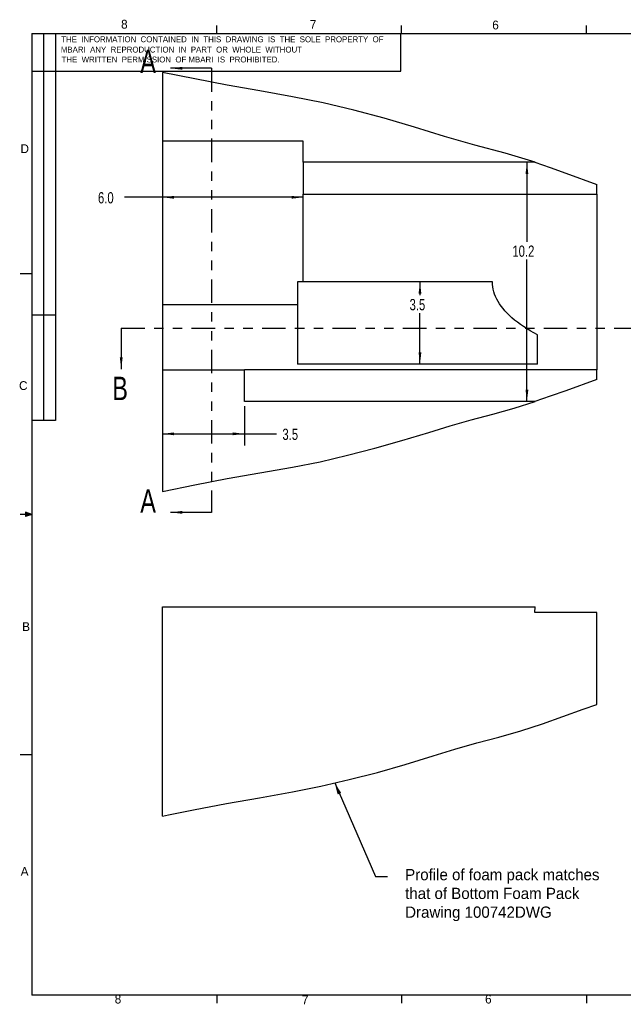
# Model space of a CAD drawing. Extents: x 0.5 to 16.5, y 0.3 to 10.8.
# Tile 1 of 2: x 0.5 to 6.9, y 0.3 to 10.8. Entities that reach past the tile are written whole.
import ezdxf

# ---------------------------------------------------------------- set-up
doc = ezdxf.new("R2010")
doc.units = 0
doc.header["$PDSIZE"] = -1
doc.linetypes.add('SLDSECTION0', pattern=[0.5, 0.25, -0.05, 0.05, -0.05, 0.05, -0.05])
doc.layers.get('0').update_dxf_attribs({"linetype": 'CONTINUOUS'})
doc.layers.get('DEFPOINTS').update_dxf_attribs({"linetype": 'CONTINUOUS'})
doc.dimstyles.new('SLDDIMSTYLE0', dxfattribs={"dimtxt": 6, "dimasz": 0.125, "dimexe": 0, "dimexo": 0.0625, "dimgap": 1.5, "dimtad": 0, "dimtih": 1, "dimtoh": 1, "dimdec": 0, "dimzin": 0, "dimtxsty": 'STANDARD', "dimblk": 'DOTSMALL', "dimblk1": 'DOTSMALL', "dimblk2": 'DOTSMALL', "dimcen": 0.09, "dimazin": 3, "dimtfac": 1, "dimtdec": 0, "dimtofl": 0, "dimtmove": 0, "dimatfit": 3, "dimtolj": 1, "dimtzin": 0})
doc.dimstyles.new('SLDDIMSTYLE1', dxfattribs={"dimtxt": 0.12, "dimasz": 0.125, "dimexe": 0.125, "dimexo": 0.0625, "dimgap": 0.03, "dimtad": 0, "dimtih": 1, "dimtoh": 1, "dimdec": 1, "dimlfac": 4, "dimzin": 12, "dimtxsty": 'STANDARD', "dimcen": 0.09, "dimazin": 3, "dimtfac": 1, "dimtdec": 4, "dimtofl": 0, "dimtmove": 0, "dimatfit": 3, "dimtolj": 1, "dimtzin": 12})
doc.dimstyles.new('SLDDIMSTYLE2', dxfattribs={"dimtxt": 0.12, "dimasz": 0.125, "dimexe": 0.125, "dimexo": 0.0625, "dimgap": 0.03, "dimtad": 0, "dimtih": 1, "dimtoh": 1, "dimdec": 1, "dimlfac": 4, "dimzin": 4, "dimtxsty": 'STANDARD', "dimcen": 0.09, "dimazin": 3, "dimtfac": 1, "dimtdec": 4, "dimtofl": 0, "dimtmove": 0, "dimatfit": 3, "dimtolj": 1, "dimtzin": 12})

# ---------------------------------------------------------------- blocks, each defined once
blk = doc.blocks.new('_DOTSMALL')
at = {"color": 0, "linetype": 'BYBLOCK', "const_width": 0.125}
blk.add_lwpolyline([(-0.0625, 0, 1), (0.0625, 0, 1)], format="xyb", close=True, dxfattribs=at)
blk = doc.blocks.new('*D0')
at = {"color": 7, "linetype": 'CONTINUOUS'}
for p, q in [((4.759, 7.995), (4.759, 7.854)), ((4.759, 7.12), (4.759, 7.663))]:
    blk.add_line(p, q, dxfattribs=at)
at = {"color": 7}
for points in [[(4.759, 7.995), (4.744, 7.87), (4.774, 7.87)], [(4.759, 7.12), (4.774, 7.245), (4.744, 7.245)]]:
    blk.add_solid(points, dxfattribs=at)
at = {"layer": 'DEFPOINTS', "color": 7}
for p in [(5.531, 7.995), (6.01, 7.12)]:
    blk.add_point(p, dxfattribs=at)
at = {"color": 7, "width": 0.75}
blk.add_text('3.5', height=0.12, dxfattribs=at).set_placement((4.648, 7.693))
blk = doc.blocks.new('*D1')
at = {"color": 7, "linetype": 'CONTINUOUS'}
for p, q in [((5.898, 9.27), (5.898, 8.423)), ((5.898, 6.72), (5.898, 8.233))]:
    blk.add_line(p, q, dxfattribs=at)
at = {"color": 7}
for points in [[(5.898, 9.27), (5.883, 9.145), (5.913, 9.145)], [(5.898, 6.72), (5.913, 6.845), (5.883, 6.845)]]:
    blk.add_solid(points, dxfattribs=at)
at = {"layer": 'DEFPOINTS', "color": 7}
for p in [(5.986, 9.27), (5.986, 6.72)]:
    blk.add_point(p, dxfattribs=at)
at = {"color": 7, "width": 0.75}
blk.add_text('10.2', height=0.12, dxfattribs=at).set_placement((5.743, 8.263))
blk = doc.blocks.new('*D2')
at = {"color": 7, "linetype": 'CONTINUOUS'}
for p, q in [((2.016, 8.897), (1.613, 8.897)), ((3.516, 8.897), (2.016, 8.897))]:
    blk.add_line(p, q, dxfattribs=at)
at = {"color": 7}
for points in [[(2.016, 8.897), (2.141, 8.882), (2.141, 8.912)], [(3.516, 8.897), (3.391, 8.912), (3.391, 8.882)]]:
    blk.add_solid(points, dxfattribs=at)
at = {"layer": 'DEFPOINTS', "color": 7}
for p in [(2.016, 9.495), (3.516, 8.93)]:
    blk.add_point(p, dxfattribs=at)
at = {"color": 7, "width": 0.75}
blk.add_text('6.0', height=0.12, dxfattribs=at).set_placement((1.33, 8.832))
blk = doc.blocks.new('*D3')
at = {"color": 7, "linetype": 'CONTINUOUS'}
for p, q in [((2.891, 6.67), (2.891, 6.251)), ((2.016, 6.376), (2.891, 6.376)), ((2.891, 6.376), (3.231, 6.376))]:
    blk.add_line(p, q, dxfattribs=at)
at = {"color": 7}
for points in [[(2.016, 6.376), (2.141, 6.361), (2.141, 6.391)], [(2.891, 6.376), (2.766, 6.391), (2.766, 6.361)]]:
    blk.add_solid(points, dxfattribs=at)
at = {"layer": 'DEFPOINTS', "color": 7}
for p in [(2.891, 6.72), (2.016, 5.762)]:
    blk.add_point(p, dxfattribs=at)
at = {"color": 7, "width": 0.75}
blk.add_text('3.5', height=0.12, dxfattribs=at).set_placement((3.294, 6.311))

msp = doc.modelspace()

# ---------------------------------------------------------------- linework, layer by layer
at = {"color": 255, "linetype": 'CONTINUOUS'}
for p, q in [((2.5948, 10.6421), (2.5948, 10.7269)), ((4.5635, 10.6421), (4.5635, 10.7269)), ((6.5323, 10.6421), (6.5323, 10.7269)), ((0.6263, 10.6421), (16.3763, 10.6421)), ((0.6263, 10.6421), (0.6263, 0.3921)), ((0.7513, 10.6421), (0.7513, 6.5171)), ((0.8763, 10.6421), (0.8763, 6.5171)), ((4.5565, 10.2404), (4.5565, 10.6421)), ((0.6263, 10.2404), (4.5565, 10.2404)), ((0.6263, 8.0796), (0.5013, 8.0796)), ((0.8763, 7.6421), (0.6263, 7.6421)), ((0.8763, 6.5171), (0.6263, 6.5171)), ((0.6263, 5.5171), (0.5013, 5.5171)), ((0.5591, 5.5411), (0.5591, 5.4945)), ((0.6263, 5.5171), (0.5591, 5.5411)), ((0.6263, 5.5171), (0.5591, 5.5261)), ((0.6263, 5.5171), (0.5591, 5.5068)), ((0.6263, 5.5171), (0.5591, 5.4945)), ((0.6263, 2.9546), (0.5013, 2.9546)), ((16.3763, 0.3921), (0.6263, 0.3921)), ((2.5948, 0.3921), (2.5948, 0.3073)), ((4.5635, 0.3921), (4.5635, 0.3073)), ((6.5323, 0.3921), (6.5323, 0.3073))]:
    msp.add_line(p, q, dxfattribs=at)
at = {"color": 7, "linetype": 'CONTINUOUS'}
for p, q in [((2.0161, 10.2271), (2.0161, 9.4947)), ((2.54, 10.2719), (2.102, 10.2719)), ((3.5161, 9.4947), (2.0161, 9.4947)), ((2.0161, 9.4947), (2.0161, 7.7496)), ((3.5161, 9.2697), (3.5161, 9.4947)), ((5.9857, 9.2697), (3.5161, 9.2697)), ((3.5161, 9.2697), (3.5161, 8.9301)), ((6.6411, 8.9301), (6.6411, 9.0342)), ((3.5161, 8.9301), (6.6411, 8.9301)), ((3.5161, 7.9947), (3.5161, 8.9301)), ((6.6411, 8.9301), (6.6411, 7.0593)), ((3.5161, 7.9947), (3.4536, 7.9947)), ((3.4536, 7.9947), (3.4536, 7.7496)), ((5.5306, 7.9947), (3.5161, 7.9947)), ((3.4536, 7.7496), (2.0161, 7.7496)), ((2.0161, 7.7496), (2.0161, 7.0572)), ((3.4536, 7.7496), (3.4536, 7.1197)), ((1.5777, 7.503), (1.5777, 7.065)), ((6.0099, 7.1197), (6.0099, 7.4322)), ((2.0161, 7.0572), (2.8911, 7.0572)), ((2.0161, 7.0572), (2.0161, 5.7623)), ((6.6411, 7.0593), (2.8911, 7.0593)), ((2.8911, 7.0593), (2.8911, 7.0572)), ((2.8911, 6.7197), (2.8911, 7.0572)), ((6.0099, 7.1197), (3.4536, 7.1197)), ((6.6411, 6.9552), (6.6411, 7.0593)), ((5.9857, 6.7197), (2.8911, 6.7197)), ((2.54, 5.5393), (2.102, 5.5393)), ((2.0161, 2.3015), (2.0161, 4.5339)), ((2.0161, 4.5339), (5.9857, 4.5339)), ((5.9811, 4.4714), (5.9857, 4.5339)), ((6.6411, 4.4714), (5.9811, 4.4714)), ((6.6411, 3.4925), (6.6411, 4.4714))]:
    msp.add_line(p, q, dxfattribs=at)
at = {"color": 7, "linetype": 'SLDSECTION0'}
for p, q in [((2.54, 10.2719), (2.54, 5.5393)), ((1.5777, 7.503), (7.9796, 7.503))]:
    msp.add_line(p, q, dxfattribs=at)
at = {"color": 7, "linetype": 'CONTINUOUS', "flags": 128}
for points in [[(5.9857, 9.2697), (5.6654, 9.3668), (5.3419, 9.4533), (5.0201, 9.5457), (4.7004, 9.6457), (4.3791, 9.7398), (4.0554, 9.8256), (3.7294, 9.9026), (3.4013, 9.9692), (3.0543, 10.0303), (2.7073, 10.0909), (2.3616, 10.1579), (2.0161, 10.2271)], [(5.9811, 9.2697), (6.1468, 9.2129), (6.3117, 9.1537), (6.6411, 9.0342)], [(6.0099, 7.4322), (5.9705, 7.4534), (5.9325, 7.475), (5.8961, 7.4971), (5.8613, 7.5195), (5.8282, 7.5423), (5.7966, 7.5654), (5.7668, 7.5889), (5.7386, 7.6127), (5.7121, 7.6368), (5.6874, 7.6612), (5.6644, 7.6858), (5.6432, 7.7107), (5.6238, 7.7358), (5.6062, 7.7611), (5.5904, 7.7866), (5.5764, 7.8123), (5.5643, 7.8381), (5.554, 7.864), (5.5456, 7.89), (5.5391, 7.9161), (5.5344, 7.9423), (5.5316, 7.9685), (5.5306, 7.9947)], [(6.6411, 6.9552), (6.3117, 6.8357), (6.1468, 6.7765), (5.9811, 6.7197)], [(2.0161, 5.7623), (2.3616, 5.8315), (2.7073, 5.8985), (3.0543, 5.9591), (3.4013, 6.0203), (3.6954, 6.0794), (3.9877, 6.1471), (4.2783, 6.222), (4.5671, 6.3036), (4.8539, 6.3917), (5.079, 6.4616), (5.3057, 6.5263), (5.5335, 6.587), (5.7608, 6.6496), (5.9857, 6.7197)], [(2.016, 2.3019), (2.0821, 2.3145), (2.3491, 2.3682), (2.699, 2.4362), (3.0502, 2.4976), (3.4013, 2.5594), (3.7046, 2.6205), (4.0059, 2.6907), (4.3054, 2.7684), (4.6029, 2.8534), (4.8984, 2.9449), (5.1308, 3.0162), (5.365, 3.0814), (5.5999, 3.1439), (5.8337, 3.2104), (6.0648, 3.2856), (6.2819, 3.3624), (6.4983, 3.441), (6.6413, 3.4926)]]:
    msp.add_lwpolyline(points, dxfattribs=at)
at = {"color": 7, "linetype": 'CONTINUOUS'}
for points in [[(2.102, 10.2719), (2.227, 10.2569), (2.227, 10.2869)], [(1.5777, 7.065), (1.5927, 7.19), (1.5627, 7.19)], [(2.102, 5.5393), (2.227, 5.5243), (2.227, 5.5543)]]:
    msp.add_solid(points, dxfattribs=at)

# ---------------------------------------------------------------- texts
at = {"color": 7, "width": 0.75}
for s, p in [('A', (1.7804, 10.2203)), ('B', (1.4821, 6.7357)), ('A', (1.7804, 5.5346))]:
    msp.add_text(s, height=0.25, dxfattribs=at).set_placement(p)
at = {"color": 7, "attachment_point": 1}
for s, insert, char_height in [('8', (1.5763, 10.7884), 0.0937), ('7', (3.5864, 10.7864), 0.0937), ('6', (5.5287, 10.7799), 0.0937), ('THE  INFORMATION  CONTAINED  IN  THIS  DRAWING  IS  THE  SOLE  PROPERTY  OF', (0.9389, 10.6121), 0.0625), ('MBARI  ANY  REPRODUCTION  IN  PART  OR  WHOLE  WITHOUT', (0.935, 10.5024), 0.0625), ('THE  WRITTEN  PERMISSION  OF MBARI  IS  PROHIBITED.', (0.9428, 10.3967), 0.0625), ('D', (0.505, 9.4617), 0.0937), ('C', (0.4894, 6.937), 0.0937), ('B', (0.5228, 4.3684), 0.0937), ('A', (0.5072, 1.76), 0.0937), ('Profile of foam pack matches\\Pthat of Bottom Foam Pack\\PDrawing 100742DWG', (4.6013, 1.7386), 0.12), ('8', (1.5084, 0.3984), 0.0937), ('7', (3.5016, 0.39), 0.0937), ('6', (5.4523, 0.3984), 0.0937)]:
    msp.add_mtext(s, dxfattribs=dict(at, insert=insert, char_height=char_height))

# ---------------------------------------------------------------- dimensions: what is measured, and where the dimension line sits
for base, p1, p2, angle, dimstyle, picture, middle in [((3.5161, 8.8973), (3.5161, 8.9301), (2.0161, 9.4947), 180, 'SLDDIMSTYLE2', '*D2', (1.4403, 8.8973)), ((5.898, 9.2697), (5.9857, 9.2697), (5.9857, 6.7197), 90, 'SLDDIMSTYLE1', '*D1', (5.898, 8.3278)), ((4.759, 7.9947), (5.5306, 7.9947), (6.0099, 7.1197), 90, 'SLDDIMSTYLE1', '*D0', (4.759, 7.7583)), ((2.8911, 6.3764), (2.8911, 6.7197), (2.0161, 5.7623), 180, 'SLDDIMSTYLE1', '*D3', (3.4044, 6.3764))]:
    dim = msp.add_linear_dim(base=base, p1=p1, p2=p2, angle=angle, dimstyle=dimstyle)
    dim.commit()
    dim.dimension.update_dxf_attribs({"geometry": picture, "text_midpoint": middle, "dimtype": 160})

# ---------------------------------------------------------------- leaders
at = {"color": 255}
msp.add_leader([(3.8512, 2.6558), (4.2872, 1.6591), (4.4122, 1.6591)], dimstyle='SLDDIMSTYLE0', dxfattribs=at)

doc.saveas('drawing.dxf')
